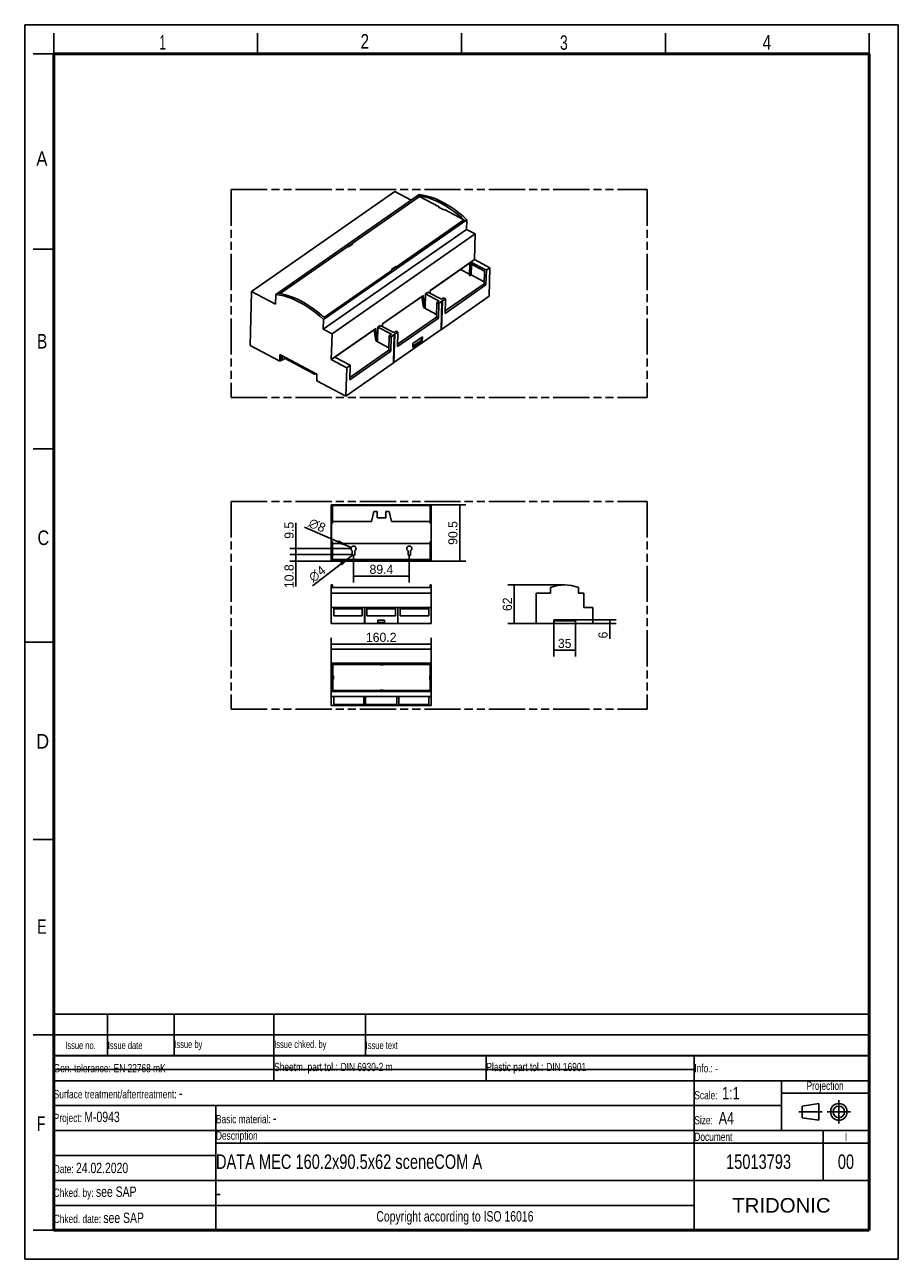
# Model space of a CAD drawing. Header units: millimetres. Extents: x 0 to 210, y 0 to 297.
import ezdxf
from ezdxf.enums import TextEntityAlignment as Align

# ---------------------------------------------------------------- set-up
doc = ezdxf.new("R2010")
doc.units = ezdxf.units.MM
doc.header["$LTSCALE"] = 19.36
doc.linetypes.add('CENTER', pattern=[0.6, 0.375, -0.075, 0.075, -0.075])
doc.linetypes.add('PHANTOM', pattern=[0.8, 0.45, -0.05, 0.1, -0.05, 0.1, -0.05])
doc.layers.get('0').update_dxf_attribs({"linetype": 'CONTINUOUS'})
for name, color, linetype in [('DEFAULT_1', 7, 'CENTER'), ('DEFAULT_3', 7, 'PHANTOM'), ('Z_DIM_2D', 7, 'CONTINUOUS')]:
    doc.layers.add(name, color=color, linetype=linetype)
doc.styles.add('TEXTSTYLE_2', font='txt', dxfattribs={"width": 0.75})
doc.styles.add('TEXTSTYLE_3', font='tridonic-metric-print-light.otf')
doc.styles.add('TEXTSTYLE_4', font='gdt', dxfattribs={"width": 0.7})
doc.styles.add('TEXTSTYLE_5', font='arial.ttf')
doc.dimstyles.new('DIMSTYLE_1', dxfattribs={"dimtxt": 2.2, "dimasz": 3.5, "dimexe": 1.5, "dimexo": 0, "dimgap": 0.55, "dimtad": 1, "dimdec": 4, "dimlfac": 6.666667, "dimdsep": 46, "dimtxsty": 'TEXTSTYLE_3', "dimblk": '_FILLED', "dimblk1": '_FILLED', "dimblk2": '_FILLED', "dimcen": 0.09, "dimclrt": 5, "dimadec": 4, "dimazin": 2, "dimtp": 0.5, "dimtm": 0.5, "dimtfac": 1, "dimtdec": 4, "dimtofl": 0, "dimtmove": 0, "dimatfit": 3, "dimldrblk": '_FILLED', "dimfxl": 0, "dimtolj": 1, "dimarcsym": 0})
doc.dimstyles.new('DIMSTYLE_2', dxfattribs={"dimtxt": 2.2, "dimasz": 3.5, "dimexe": 1.5, "dimexo": 0, "dimgap": 0.55, "dimtad": 1, "dimdec": 4, "dimlfac": 6.666667, "dimdsep": 46, "dimtxsty": 'TEXTSTYLE_3', "dimblk": '_FILLED', "dimblk1": '_FILLED', "dimblk2": '_FILLED', "dimcen": 0.09, "dimclrt": 5, "dimadec": 4, "dimazin": 2, "dimtp": 0.3, "dimtm": 0.3, "dimtfac": 1, "dimtdec": 4, "dimtofl": 0, "dimtmove": 0, "dimatfit": 3, "dimldrblk": '_FILLED', "dimfxl": 0, "dimtolj": 1, "dimarcsym": 0})
doc.dimstyles.new('DIMSTYLE_3', dxfattribs={"dimtxt": 2.2, "dimasz": 3.5, "dimexe": 1.5, "dimexo": 0, "dimgap": 0.55, "dimtad": 1, "dimdec": 1, "dimlfac": 6.666667, "dimdsep": 46, "dimtxsty": 'TEXTSTYLE_3', "dimblk": '_FILLED', "dimblk1": '_FILLED', "dimblk2": '_FILLED', "dimcen": 0.09, "dimclrt": 5, "dimadec": 4, "dimazin": 2, "dimtp": 0.3, "dimtm": 0.3, "dimtfac": 1, "dimtdec": 1, "dimtofl": 0, "dimtmove": 0, "dimatfit": 3, "dimldrblk": '_FILLED', "dimfxl": 0, "dimtolj": 1, "dimarcsym": 0})
doc.dimstyles.new('DIMSTYLE_4', dxfattribs={"dimtxt": 2.2, "dimasz": 3.5, "dimexe": 1.5, "dimexo": 0, "dimgap": 0.55, "dimtad": 1, "dimdec": 1, "dimlfac": 6.666667, "dimdsep": 46, "dimtxsty": 'TEXTSTYLE_3', "dimblk": '_FILLED', "dimblk1": '_FILLED', "dimblk2": '_FILLED', "dimcen": 0.09, "dimclrt": 5, "dimadec": 4, "dimazin": 2, "dimtp": 0.2, "dimtm": 0.2, "dimtfac": 1, "dimtdec": 1, "dimtofl": 0, "dimtmove": 0, "dimatfit": 3, "dimldrblk": '_FILLED', "dimfxl": 0, "dimtolj": 1, "dimarcsym": 0})
doc.dimstyles.new('DIMSTYLE_5', dxfattribs={"dimtxt": 2.2, "dimasz": 3.5, "dimexe": 1.5, "dimexo": 0, "dimgap": 0.55, "dimtad": 1, "dimdec": 4, "dimlfac": 6.666667, "dimdsep": 46, "dimtxsty": 'TEXTSTYLE_3', "dimblk": '_FILLED', "dimblk1": '_FILLED', "dimblk2": '_FILLED', "dimcen": 0.09, "dimclrt": 5, "dimadec": 4, "dimazin": 2, "dimtp": 0.2, "dimtm": 0.2, "dimtfac": 1, "dimtdec": 4, "dimtofl": 0, "dimtmove": 0, "dimatfit": 3, "dimldrblk": '_FILLED', "dimfxl": 0, "dimtolj": 1, "dimarcsym": 0})
doc.dimstyles.new('DIMSTYLE_6', dxfattribs={"dimtxt": 2.2, "dimasz": 3.5, "dimexe": 1.5, "dimexo": 0, "dimtad": 1, "dimdec": 4, "dimlfac": 6.666667, "dimdsep": 46, "dimtxsty": 'TEXTSTYLE_3', "dimblk": '_FILLED', "dimblk1": '_FILLED', "dimblk2": '_FILLED', "dimcen": 0.09, "dimclrt": 5, "dimadec": 4, "dimazin": 2, "dimtp": 0.2, "dimtm": 0.2, "dimtfac": 1, "dimtdec": 4, "dimtofl": 0, "dimtmove": 0, "dimatfit": 1, "dimldrblk": '_FILLED', "dimfxl": 0, "dimtolj": 1, "dimarcsym": 0})
doc.dimstyles.new('DIMSTYLE_7', dxfattribs={"dimtxt": 2.2, "dimasz": 3.5, "dimexe": 1.5, "dimexo": 0, "dimtad": 1, "dimdec": 4, "dimlfac": 6.666667, "dimdsep": 46, "dimtxsty": 'TEXTSTYLE_3', "dimblk": '_FILLED', "dimblk1": '_FILLED', "dimblk2": '_FILLED', "dimcen": 0.09, "dimclrt": 5, "dimadec": 4, "dimazin": 2, "dimtp": 0.1, "dimtm": 0.1, "dimtfac": 1, "dimtdec": 4, "dimtofl": 0, "dimtmove": 0, "dimatfit": 1, "dimldrblk": '_FILLED', "dimfxl": 0, "dimtolj": 1, "dimarcsym": 0})
doc.dimstyles.new('DIMSTYLE_8', dxfattribs={"dimtxt": 2.2, "dimasz": 3.5, "dimexe": 1.5, "dimexo": 0, "dimgap": 0.55, "dimtad": 1, "dimdec": 4, "dimlfac": 6.666667, "dimdsep": 46, "dimtxsty": 'TEXTSTYLE_3', "dimblk": '_FILLED', "dimblk1": '_FILLED', "dimblk2": '_FILLED', "dimcen": 0.09, "dimclrt": 5, "dimadec": 4, "dimazin": 2, "dimtp": 0.1, "dimtm": 0.1, "dimtfac": 1, "dimtdec": 4, "dimtofl": 0, "dimtmove": 0, "dimatfit": 3, "dimldrblk": '_FILLED', "dimfxl": 0, "dimtolj": 1, "dimarcsym": 0})

# ---------------------------------------------------------------- blocks, each defined once
blk = doc.blocks.new('PROJEKTIONSMETHODE_BL0', base_point=(192.31, 35.47))
at = {"color": 2, "linetype": 'Continuous'}
for p, q in [((186.91, 36.87), (190.91, 37.47)), ((186.91, 34.07), (186.91, 36.87)), ((190.91, 37.47), (190.91, 33.47)), ((190.91, 33.47), (186.91, 34.07))]:
    blk.add_line(p, q, dxfattribs=at)
for radius in [2, 1.4]:
    blk.add_circle((195.71, 35.47), radius, dxfattribs=at)
at = {"layer": 'DEFAULT_1', "color": 2, "linetype": 'CENTER'}
for p, q in [((195.71, 38.27), (195.71, 32.67)), ((191.71, 35.47), (186.11, 35.47)), ((192.91, 35.47), (198.5, 35.47))]:
    blk.add_line(p, q, dxfattribs=at)
blk = doc.blocks.new('*D2')
at = {"layer": 'Z_DIM_2D', "color": 2, "linetype": 'Continuous', "transparency": 16777216}
for p, q in [((73.69, 146.79), (73.69, 149.48)), ((97.72, 146.79), (97.72, 149.48)), ((73.69, 147.98), (85.7, 147.98)), ((97.72, 147.98), (85.7, 147.98))]:
    blk.add_line(p, q, dxfattribs=at)
at = {"layer": 'Z_DIM_2D', "color": 5, "linetype": 'Continuous', "transparency": 16777216, "style": 'TEXTSTYLE_3'}
blk.add_text('160.2', height=2.2, dxfattribs=at).set_placement((85.7, 148.53), align=Align.CENTER)
blk = doc.blocks.new('_FILLED')
at = {"color": 0, "linetype": 'ByBlock'}
blk.add_solid([(0, 0), (-1, 0.125), (-1, -0.125)], dxfattribs=at)
blk = doc.blocks.new('_NONE')
blk = doc.blocks.new('*D3')
at = {"layer": 'Z_DIM_2D', "color": 2, "linetype": 'Continuous', "transparency": 16777216}
for p, q in [((97.72, 181.51), (106.07, 181.51)), ((104.57, 181.51), (104.57, 174.73)), ((104.57, 167.94), (104.57, 174.73)), ((97.72, 167.94), (106.07, 167.94))]:
    blk.add_line(p, q, dxfattribs=at)
at = {"layer": 'Z_DIM_2D', "color": 5, "linetype": 'Continuous', "transparency": 16777216, "style": 'TEXTSTYLE_3'}
blk.add_text('90.5', height=2.2, rotation=90, dxfattribs=at).set_placement((104.02, 174.73), align=Align.CENTER)
blk = doc.blocks.new('*D4')
at = {"layer": 'Z_DIM_2D', "color": 2, "linetype": 'Continuous', "transparency": 16777216}
for p, q in [((129.76, 162.23), (116.17, 162.23)), ((117.67, 162.23), (117.67, 157.58)), ((117.67, 152.93), (117.67, 157.58)), ((122.98, 152.93), (116.17, 152.93))]:
    blk.add_line(p, q, dxfattribs=at)
at = {"layer": 'Z_DIM_2D', "color": 5, "linetype": 'Continuous', "transparency": 16777216, "style": 'TEXTSTYLE_3'}
blk.add_text('62', height=2.2, rotation=90, dxfattribs=at).set_placement((117.12, 157.58), align=Align.CENTER)
blk = doc.blocks.new('*D5')
at = {"layer": 'Z_DIM_2D', "color": 2, "linetype": 'Continuous', "transparency": 16777216}
for p, q in [((79.04, 169.56), (79.04, 162.84)), ((92.45, 169.56), (92.45, 162.84)), ((79.04, 164.34), (85.75, 164.34)), ((92.45, 164.34), (85.75, 164.34))]:
    blk.add_line(p, q, dxfattribs=at)
at = {"layer": 'Z_DIM_2D', "color": 5, "linetype": 'Continuous', "transparency": 16777216, "style": 'TEXTSTYLE_3'}
blk.add_text('89.4', height=2.2, dxfattribs=at).set_placement((85.75, 164.89), align=Align.CENTER)
blk = doc.blocks.new('*D6')
at = {"layer": 'Z_DIM_2D', "color": 2, "linetype": 'Continuous', "transparency": 16777216}
for p, q in [((78.74, 169.56), (63.7, 169.56)), ((65.2, 169.56), (65.2, 168.75)), ((73.69, 167.94), (63.7, 167.94)), ((65.2, 167.94), (65.2, 168.75)), ((65.2, 168.75), (65.2, 161.85))]:
    blk.add_line(p, q, dxfattribs=at)
at = {"layer": 'Z_DIM_2D', "color": 5, "linetype": 'Continuous', "transparency": 16777216, "style": 'TEXTSTYLE_3'}
blk.add_text('10.8', height=2.2, rotation=90, dxfattribs=at).set_placement((64.65, 167.19), align=Align.RIGHT)
blk = doc.blocks.new('*D7')
at = {"layer": 'Z_DIM_2D', "color": 2, "linetype": 'Continuous', "transparency": 16777216}
for p, q in [((65.2, 170.27), (65.2, 177.13)), ((78.44, 170.99), (63.7, 170.99)), ((78.74, 169.56), (63.7, 169.56)), ((65.2, 170.99), (65.2, 170.27)), ((65.2, 169.56), (65.2, 170.27))]:
    blk.add_line(p, q, dxfattribs=at)
at = {"layer": 'Z_DIM_2D', "color": 5, "linetype": 'Continuous', "transparency": 16777216, "style": 'TEXTSTYLE_3'}
blk.add_text('9.5', height=2.2, rotation=90, dxfattribs=at).set_placement((64.65, 173.32))
blk = doc.blocks.new('*D8')
at = {"layer": 'Z_DIM_2D', "color": 2, "linetype": 'Continuous', "transparency": 16777216}
blk.add_line((78.49, 171.23), (67.23, 176.15), dxfattribs=at)
at = {"layer": 'Z_DIM_2D', "color": 2, "linetype": 'Continuous', "transparency": 16777216, "xscale": 3.5, "yscale": 3.5, "zscale": 3.5, "rotation": 336.3931847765}
blk.add_blockref('_FILLED', (78.49, 171.23), dxfattribs=at)
at = {"layer": 'Z_DIM_2D', "color": 5, "linetype": 'Continuous', "transparency": 16777216}
for s, style, p in [('n', 'TEXTSTYLE_4', (70.14, 175.48)), ('8', 'TEXTSTYLE_3', (71.71, 174.79))]:
    blk.add_text(s, height=2.2, rotation=-23.6068, dxfattribs=dict(at, style=style)).set_placement(p, align=Align.RIGHT)
blk = doc.blocks.new('*D9')
at = {"layer": 'Z_DIM_2D', "color": 2, "linetype": 'Continuous', "transparency": 16777216}
blk.add_line((78.8, 169.38), (69.15, 161.98), dxfattribs=at)
at = {"layer": 'Z_DIM_2D', "color": 2, "linetype": 'Continuous', "transparency": 16777216, "xscale": 3.5, "yscale": 3.5, "zscale": 3.5, "rotation": 37.4456144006}
blk.add_blockref('_FILLED', (78.8, 169.38), dxfattribs=at)
at = {"layer": 'Z_DIM_2D', "color": 5, "linetype": 'Continuous', "transparency": 16777216}
for s, style, p in [('4', 'TEXTSTYLE_3', (72.57, 165.3)), ('n', 'TEXTSTYLE_4', (71.14, 164.21))]:
    blk.add_text(s, height=2.2, rotation=37.4456, dxfattribs=dict(at, style=style)).set_placement(p, align=Align.RIGHT)
blk = doc.blocks.new('*D10')
at = {"layer": 'Z_DIM_2D', "color": 2, "linetype": 'Continuous', "transparency": 16777216}
for p, q in [((127.18, 152.93), (127.18, 145.01)), ((132.43, 152.93), (132.43, 145.01)), ((127.18, 146.51), (129.8, 146.51)), ((132.43, 146.51), (129.8, 146.51))]:
    blk.add_line(p, q, dxfattribs=at)
at = {"layer": 'Z_DIM_2D', "color": 5, "linetype": 'Continuous', "transparency": 16777216, "style": 'TEXTSTYLE_3'}
blk.add_text('35', height=2.2, dxfattribs=at).set_placement((129.8, 147.06), align=Align.CENTER)
blk = doc.blocks.new('*D11')
at = {"layer": 'Z_DIM_2D', "color": 2, "linetype": 'Continuous', "transparency": 16777216}
for p, q in [((127.18, 152.93), (142.17, 152.93)), ((132.43, 153.83), (142.17, 153.83)), ((140.67, 153.83), (140.67, 153.38)), ((140.67, 152.93), (140.67, 153.38)), ((140.67, 153.38), (140.67, 149.27))]:
    blk.add_line(p, q, dxfattribs=at)
at = {"layer": 'Z_DIM_2D', "color": 5, "linetype": 'Continuous', "transparency": 16777216, "style": 'TEXTSTYLE_3'}
blk.add_text('6', height=2.2, rotation=90, dxfattribs=at).set_placement((140.12, 150.99), align=Align.RIGHT)
blk = doc.blocks.new('*T13')
at = {"color": 0, "linetype": 'ByBlock', "lineweight": -2, "transparency": 16777216}
for p, q in [((0, 42), (196, 42)), ((0, 0), (0, 42)), ((53, 36), (53, 42)), ((104, 36), (104, 42)), ((154, 0), (154, 42)), ((196, 0), (196, 42)), ((0, 36), (196, 36)), ((175, 24), (175, 36)), ((175, 33), (196, 33)), ((0, 30), (175, 30)), ((39, 0), (39, 30)), ((0, 24), (196, 24)), ((185, 12), (185, 24)), ((39, 21), (196, 21)), ((0, 18), (39, 18)), ((0, 12), (196, 12)), ((0, 6), (154, 6)), ((0, 0), (196, 0))]:
    blk.add_line(p, q, dxfattribs=at)
at = {"color": 5, "linetype": 'Continuous', "transparency": 16777216}
for s, insert, char_height, width, attachment_point, style in [('Gen. tolerance:\\H2.5; \\H2.0;EN 22768 mK', (0.06, 39), 2, 52.88, 4, 'TEXTSTYLE_2'), ('Sheetm. part tol.:\\H2.5; \\H2.0;DIN 6930-2 m', (53.06, 39), 2, 50.88, 4, 'TEXTSTYLE_2'), ('Plastic part tol.:\\H2.5; \\H2.0;DIN 16901', (104.06, 39), 2, 49.88, 4, 'TEXTSTYLE_2'), ('Info.: \\H1.8;{\\W0.7;-}', (154.06, 39), 2, 41.88, 4, 'TEXTSTYLE_2'), ('Projection', (185.5, 34.5), 2, 20.88, 5, 'TEXTSTYLE_2'), ('Surface treatment/aftertreatment: \\H2.5;-', (0.06, 33), 2, 153.88, 4, 'TEXTSTYLE_2'), ('Scale:  \\H3.0;1:1', (154.06, 33), 2, 20.88, 4, 'TEXTSTYLE_2'), ('Project: \\H2.5;M-0943', (0.06, 27), 2, 38.88, 4, 'TEXTSTYLE_2'), ('Basic material: \\H2.5;-', (39.06, 27), 2, 114.88, 4, 'TEXTSTYLE_2'), ('Size: \\H3.0; A4', (154.06, 27), 2, 20.88, 4, 'TEXTSTYLE_2'), ('Description', (39.06, 22.5), 2, 114.88, 4, 'TEXTSTYLE_2'), ('Document', (154.06, 22.5), 2, 30.88, 4, 'TEXTSTYLE_2'), ('I', (190.5, 22.5), 2, 10.88, 5, 'TEXTSTYLE_2'), ('Date: \\H2.5;24.02.2020', (0.06, 15), 2, 38.88, 4, 'TEXTSTYLE_2'), ('Chked. by: \\H2.5;see SAP', (0.06, 9), 2, 38.88, 4, 'TEXTSTYLE_2'), ('TRIDONIC', (175, 6), 3.5, 41.88, 5, 'TEXTSTYLE_5'), ('Chked. date: \\H2.5;see SAP', (0.06, 3), 2, 38.88, 4, 'TEXTSTYLE_2'), ('Copyright according to ISO 16016', (96.5, 3), 2.5, 114.88, 5, 'TEXTSTYLE_2')]:
    blk.add_mtext(s, dxfattribs=dict(at, insert=insert, char_height=char_height, width=width, attachment_point=attachment_point, style=style))
at = {"color": 7, "linetype": 'Continuous', "transparency": 16777216, "char_height": 3.5, "style": 'TEXTSTYLE_2'}
for s, insert, width, attachment_point in [('DATA MEC 160.2x90.5x62 sceneCOM A', (39.06, 16.5), 114.88, 4), ('15013793', (169.5, 16.5), 30.88, 5), ('00', (190.5, 16.5), 10.88, 5), ('-', (39.06, 9), 114.88, 4)]:
    blk.add_mtext(s, dxfattribs=dict(at, insert=insert, width=width, attachment_point=attachment_point))
blk = doc.blocks.new('*T14')
at = {"color": 0, "linetype": 'ByBlock', "lineweight": -2, "transparency": 16777216}
for p, q in [((0, 10), (196, 10)), ((0, 0), (0, 10)), ((13, 0), (13, 10)), ((29, 0), (29, 10)), ((53, 0), (53, 10)), ((75, 0), (75, 10)), ((196, 0), (196, 10)), ((0, 5), (196, 5)), ((0, 0), (196, 0))]:
    blk.add_line(p, q, dxfattribs=at)
at = {"color": 5, "linetype": 'Continuous', "transparency": 16777216, "char_height": 1.8, "style": 'TEXTSTYLE_2'}
for s, insert, width, attachment_point in [('Issue no.', (6.5, 2.5), 12.88, 5), ('Issue date ', (13.06, 2.5), 15.88, 4), ('Issue by ', (29.06, 2.5), 23.88, 4), ('Issue chked. by', (53.06, 2.5), 21.88, 4), ('Issue text ', (75.06, 2.5), 120.88, 4)]:
    blk.add_mtext(s, dxfattribs=dict(at, insert=insert, width=width, attachment_point=attachment_point))

msp = doc.modelspace()

# ---------------------------------------------------------------- linework, layer by layer
at = {"color": 2, "linetype": 'Continuous'}
for p, q in [((0, 0), (0, 297)), ((0, 297), (210, 297)), ((210, 0), (210, 297)), ((7, 290), (7, 295)), ((56, 290), (56, 295)), ((105, 290), (105, 295)), ((154, 290), (154, 295)), ((203, 290), (203, 295)), ((7, 290), (2, 290)), ((7, 243), (2, 243)), ((7, 195), (2, 195)), ((0, 148.5), (7, 148.5)), ((7, 101), (2, 101)), ((7, 54), (2, 54)), ((7, 7), (2, 7)), ((0, 0), (210, 0))]:
    msp.add_line(p, q, dxfattribs=at)
at = {"color": 7, "linetype": 'Continuous'}
for p, q in [((88.97122, 256.88775), (54.531727, 232.843587)), ((60.390676, 232.107393), (94.830169, 256.151556)), ((78.712447, 244.377457), (94.889549, 255.67161)), ((92.906066, 254.80823), (88.97122, 256.88775)), ((94.443209, 255.881397), (94.868273, 255.656755)), ((94.889549, 255.67161), (99.600287, 253.18204)), ((99.600287, 253.18204), (99.503547, 253.114501)), ((99.503547, 253.114501), (100.77672, 252.441644)), ((99.600287, 253.18204), (99.596968, 253.065129)), ((100.77672, 252.441644), (100.87346, 252.509184)), ((100.87346, 252.509184), (105.584198, 250.019615)), ((106.288721, 250.095847), (71.849228, 226.051685)), ((105.583468, 249.993902), (89.406365, 238.69975)), ((105.584198, 250.019615), (89.407095, 238.725462)), ((105.584198, 250.019615), (105.583468, 249.993902)), ((105.583468, 249.993902), (105.901761, 249.825688)), ((106.222707, 247.770544), (106.288721, 250.095847)), ((106.222707, 247.770544), (71.783214, 223.726381)), ((108.310709, 246.667059), (73.871216, 222.622897)), ((108.310709, 246.667059), (106.222707, 247.770544)), ((108.135105, 240.481572), (108.310709, 246.667059)), ((61.406709, 232.29534), (77.637556, 243.627015)), ((77.637556, 243.627015), (77.8158, 243.532815)), ((78.724448, 244.345016), (77.670834, 243.609428)), ((77.8158, 243.532815), (78.890691, 244.283257)), ((78.711717, 244.351744), (78.712447, 244.377457)), ((78.724448, 244.345016), (78.711717, 244.351744)), ((78.890691, 244.283257), (78.712447, 244.377457)), ((78.724448, 244.345016), (78.719298, 244.163598)), ((88.331474, 237.949308), (72.100627, 226.617633)), ((88.332204, 237.97502), (72.101357, 226.643346)), ((89.228851, 238.819662), (88.15396, 238.06922)), ((88.15396, 238.06922), (88.332204, 237.97502)), ((89.266316, 238.773764), (88.212702, 238.038176)), ((88.331474, 237.949308), (88.332204, 237.97502)), ((89.226764, 238.74615), (89.228851, 238.819662)), ((89.407095, 238.725462), (89.228851, 238.819662)), ((89.266316, 238.773764), (89.406365, 238.69975)), ((89.406365, 238.69975), (89.407095, 238.725462)), ((106.897781, 239.60225), (97.44487, 233.002637)), ((108.135105, 240.481572), (97.445318, 233.018426)), ((104.784259, 238.126681), (106.930462, 236.992439)), ((106.897781, 239.60225), (106.898229, 239.618039)), ((110.513591, 237.691338), (106.897781, 239.60225)), ((106.921246, 236.667833), (107.002975, 239.546656)), ((107.280567, 239.88497), (110.985499, 237.926958)), ((107.387511, 239.343433), (107.314997, 236.789216)), ((111.840037, 238.523559), (108.135105, 240.481572)), ((110.427672, 234.664962), (110.513591, 237.691338)), ((110.985499, 237.926958), (110.886015, 234.422733)), ((111.840037, 238.523559), (110.985499, 237.926958)), ((111.646344, 231.70094), (111.840037, 238.523559)), ((101.06705, 228.129781), (110.427672, 234.664962)), ((106.921562, 236.666993), (106.921238, 236.667562)), ((106.921649, 236.666953), (106.921562, 236.666993)), ((107.012506, 236.618931), (106.921616, 236.666965)), ((106.923366, 236.666964), (106.921649, 236.666953)), ((107.001331, 236.625716), (107.011676, 236.619375)), ((107.011676, 236.619375), (107.012577, 236.618893)), ((107.062601, 236.613593), (107.067773, 236.616614)), ((107.314997, 236.789216), (107.067773, 236.616614)), ((107.314997, 236.789216), (110.441077, 235.13712)), ((110.886015, 234.422733), (110.427672, 234.664962)), ((54.16243, 219.835481), (54.531727, 232.843587)), ((54.531727, 232.843587), (60.324662, 229.78209)), ((60.324662, 229.78209), (60.390676, 232.107393)), ((61.710036, 232.230589), (60.777637, 232.377552)), ((95.832983, 231.892763), (85.997734, 225.026218)), ((95.819417, 231.414914), (95.832983, 231.892763)), ((96.249446, 228.748751), (96.34893, 232.252975)), ((96.929371, 232.658214), (96.34893, 232.252975)), ((96.34893, 232.252975), (99.608251, 230.530462)), ((100.188692, 230.935701), (96.929371, 232.658214)), ((97.405955, 232.522567), (97.387727, 232.415978)), ((97.431752, 232.540577), (97.405955, 232.522567)), ((97.445318, 233.018426), (97.431752, 232.540577)), ((111.646344, 231.70094), (100.19994, 223.709557)), ((110.886015, 234.422733), (101.050766, 227.556189)), ((95.450197, 231.610042), (85.997286, 225.01043)), ((95.450197, 231.610042), (95.450645, 231.625831)), ((95.819417, 231.414914), (95.450197, 231.610042)), ((95.46844, 231.600401), (95.867494, 228.950607)), ((95.845214, 231.432925), (95.819417, 231.414914)), ((96.249446, 228.748751), (95.845214, 231.432925)), ((95.867494, 228.950607), (99.010522, 227.289555)), ((99.092304, 230.17025), (98.99282, 226.666026)), ((99.608251, 230.530462), (99.092304, 230.17025)), ((99.092304, 230.17025), (99.537914, 229.93475)), ((99.537914, 229.93475), (99.43843, 226.430526)), ((100.294531, 230.462988), (99.537914, 229.93475)), ((100.112624, 223.659136), (100.306317, 230.481755)), ((100.155622, 223.699856), (100.349314, 230.522475)), ((100.70464, 231.295913), (100.188692, 230.935701)), ((100.302707, 230.499227), (100.304216, 230.490998)), ((101.15025, 231.060413), (100.393632, 230.532175)), ((101.15025, 231.060413), (100.70464, 231.295913)), ((101.050766, 227.556189), (101.15025, 231.060413)), ((72.101357, 226.643346), (71.575435, 226.921289)), ((71.849228, 226.051685), (71.783214, 223.726381)), ((71.960578, 226.691647), (71.885975, 226.639563)), ((71.960578, 226.691647), (72.100627, 226.617633)), ((72.100627, 226.617633), (72.101357, 226.643346)), ((99.43843, 226.430526), (89.603182, 219.563981)), ((89.619466, 220.137573), (98.980088, 226.672754)), ((99.43843, 226.430526), (98.980088, 226.672754)), ((71.783214, 223.726381), (73.871216, 222.622897)), ((84.385398, 223.900555), (73.695612, 216.437409)), ((84.002612, 223.617835), (74.562766, 217.027343)), ((84.002612, 223.617835), (84.00306, 223.633624)), ((84.371832, 223.422706), (84.002612, 223.617835)), ((84.020856, 223.608193), (84.41991, 220.9584)), ((84.371832, 223.422706), (84.385398, 223.900555)), ((84.39763, 223.440717), (84.371832, 223.422706)), ((84.801862, 220.756543), (84.39763, 223.440717)), ((84.801862, 220.756543), (84.901346, 224.260767)), ((85.481787, 224.666006), (84.901346, 224.260767)), ((84.901346, 224.260767), (88.160667, 222.538255)), ((88.741108, 222.943493), (85.481787, 224.666006)), ((85.958371, 224.530359), (85.940143, 224.42377)), ((85.984168, 224.54837), (85.958371, 224.530359)), ((85.997734, 225.026218), (85.984168, 224.54837)), ((89.257056, 223.303706), (88.741108, 222.943493)), ((100.10084, 223.640369), (88.752355, 215.717349)), ((89.702666, 223.068206), (88.946048, 222.539968)), ((89.702666, 223.068206), (89.257056, 223.303706)), ((89.603182, 219.563981), (89.702666, 223.068206)), ((100.141087, 223.699533), (100.155611, 223.699857)), ((100.194015, 223.70609), (100.19994, 223.709557)), ((61.292196, 216.067484), (54.16243, 219.835481)), ((73.871216, 222.622897), (73.695612, 216.437409)), ((84.41991, 220.9584), (87.562937, 219.297347)), ((87.64472, 222.178043), (87.545236, 218.673818)), ((88.160667, 222.538255), (87.64472, 222.178043)), ((87.64472, 222.178043), (88.09033, 221.942543)), ((88.09033, 221.942543), (87.990846, 218.438318)), ((88.846947, 222.47078), (88.09033, 221.942543)), ((88.66504, 215.666929), (88.858733, 222.489547)), ((88.708037, 215.707649), (88.90173, 222.530267)), ((88.855122, 222.507019), (88.856631, 222.49879)), ((95.568045, 220.918125), (93.310775, 219.342197)), ((93.310775, 219.342197), (93.338661, 220.324441)), ((95.330836, 221.043487), (93.319202, 219.639051)), ((93.338661, 220.324441), (95.595931, 221.90037)), ((95.350294, 221.728877), (95.330836, 221.043487)), ((95.568045, 220.918125), (95.330836, 221.043487)), ((95.595931, 221.90037), (95.568045, 220.918125)), ((61.292196, 216.067484), (61.337416, 217.660314)), ((61.337416, 217.660314), (70.249623, 212.950318)), ((61.679156, 216.337643), (61.7111, 217.462826)), ((61.874363, 216.291346), (61.904717, 217.360502)), ((62.42551, 216.908777), (62.430447, 217.08266)), ((78.255082, 215.075998), (74.55015, 217.034011)), ((87.990846, 218.438318), (78.155597, 211.571774)), ((78.171882, 212.145366), (87.532504, 218.680547)), ((87.990846, 218.438318), (87.532504, 218.680547)), ((61.292196, 216.067484), (61.679156, 216.337643)), ((61.874363, 216.291346), (61.680747, 216.39367)), ((62.509918, 216.735063), (61.874363, 216.291346)), ((62.602842, 216.669456), (69.477973, 213.03603)), ((73.695612, 216.437409), (77.400544, 214.479397)), ((88.653255, 215.648162), (77.206851, 207.656778)), ((77.400544, 214.479397), (77.206851, 207.656778)), ((78.255082, 215.075998), (77.400544, 214.479397)), ((78.155597, 211.571774), (78.255082, 215.075998)), ((88.693502, 215.707326), (88.708027, 215.70765)), ((88.746431, 215.713882), (88.752356, 215.71735)), ((70.249623, 212.950318), (70.204403, 211.357489)), ((70.204403, 211.357489), (77.206851, 207.656778)), ((73.688422, 167.938499), (73.688422, 181.513499)), ((81.675099, 181.513499), (73.688422, 181.513499)), ((73.958422, 177.086233), (73.958422, 181.243499)), ((74.002934, 181.243499), (73.958422, 181.243499)), ((74.002934, 177.091264), (74.002934, 181.373764)), ((97.492934, 181.373764), (74.002934, 181.373764)), ((89.662599, 181.513499), (81.744245, 181.513499)), ((97.718422, 181.513499), (89.731745, 181.513499)), ((97.492934, 177.466264), (97.492934, 181.373764)), ((97.718422, 167.938499), (97.718422, 181.513499)), ((83.897471, 179.873764), (83.329241, 177.466264)), ((83.897471, 179.873764), (84.697934, 179.873764)), ((84.697934, 179.873764), (84.697934, 178.373764)), ((84.697934, 178.373764), (86.797934, 178.373764)), ((86.797934, 178.373764), (86.797934, 179.873764)), ((86.797934, 179.873764), (87.598398, 179.873764)), ((88.166628, 177.466264), (87.598398, 179.873764)), ((73.688422, 177.388499), (73.958422, 177.388499)), ((73.777934, 172.816264), (73.777934, 176.866264)), ((74.002934, 177.466264), (83.329241, 177.466264)), ((88.166628, 177.466264), (97.492934, 177.466264)), ((97.448422, 177.466264), (97.448422, 177.388499)), ((97.718422, 177.388499), (97.448422, 177.388499)), ((97.492934, 177.388499), (97.492934, 177.091264)), ((73.958422, 168.208499), (73.958422, 172.596295)), ((74.002934, 168.308764), (74.002934, 172.591264)), ((97.492934, 168.308764), (97.492934, 172.591264)), ((73.688422, 172.138499), (73.958422, 172.138499)), ((97.492934, 172.216264), (74.002934, 172.216264)), ((78.742934, 169.561264), (78.742934, 170.466649)), ((79.342934, 170.466649), (79.342934, 169.561264)), ((92.152934, 169.561264), (92.152934, 170.466649)), ((92.752934, 170.466649), (92.752934, 169.561264)), ((97.718422, 172.138499), (97.492934, 172.138499)), ((97.718422, 167.938499), (73.688422, 167.938499)), ((97.448422, 168.208499), (73.958422, 168.208499)), ((74.002934, 168.308764), (97.492934, 168.308764)), ((97.448422, 168.308764), (97.448422, 168.208499)), ((73.688422, 162.22711), (73.688422, 152.929084)), ((73.688422, 162.22711), (73.958422, 162.22711)), ((97.718422, 161.592955), (73.688422, 161.592955)), ((73.958422, 161.592955), (73.958422, 162.22711)), ((74.085922, 161.592955), (74.085922, 161.607484)), ((97.448422, 161.607484), (74.085922, 161.607484)), ((85.410922, 161.592955), (85.410922, 161.607484)), ((86.160922, 161.592955), (86.160922, 161.607484)), ((97.718422, 162.22711), (97.448422, 162.22711)), ((97.448422, 162.22711), (97.448422, 161.592955)), ((97.718422, 152.929084), (97.718422, 162.22711)), ((126.388777, 160.279084), (126.388777, 161.592955)), ((133.138777, 161.592955), (133.138777, 160.279084)), ((97.718422, 160.279084), (73.688422, 160.279084)), ((122.976277, 152.929084), (122.976277, 160.279084)), ((122.976277, 160.279084), (126.388777, 160.279084)), ((133.138777, 160.279084), (134.368777, 160.279084)), ((134.368777, 160.279084), (134.368777, 156.784084)), ((97.718422, 156.784084), (73.688422, 156.784084)), ((74.284672, 154.804084), (74.284672, 156.784084)), ((81.147172, 156.514084), (74.284672, 156.514084)), ((81.147172, 154.804084), (74.284672, 154.804084)), ((81.147172, 156.784084), (81.147172, 154.804084)), ((81.69394, 152.929084), (81.69394, 156.784084)), ((81.725405, 152.929084), (81.725405, 156.784084)), ((82.272172, 154.804084), (82.272172, 156.784084)), ((89.134672, 156.514084), (82.272172, 156.514084)), ((89.134672, 154.804084), (82.272172, 154.804084)), ((89.134672, 156.784084), (89.134672, 154.804084)), ((89.68144, 152.929084), (89.68144, 156.784084)), ((89.712905, 152.929084), (89.712905, 156.784084)), ((90.259672, 154.804084), (90.259672, 156.784084)), ((97.122172, 156.514084), (90.259672, 156.514084)), ((97.122172, 154.804084), (90.259672, 154.804084)), ((97.122172, 156.784084), (97.122172, 154.804084)), ((134.368777, 156.784084), (136.551277, 156.784084)), ((136.551277, 156.784084), (136.551277, 152.929084)), ((73.688422, 152.929084), (97.718422, 152.929084)), ((74.002934, 152.917179), (74.002934, 152.929084)), ((97.492934, 152.917179), (74.002934, 152.917179)), ((84.915922, 153.739084), (86.490922, 153.739084)), ((84.915922, 153.184084), (84.915922, 153.739084)), ((86.490922, 153.184084), (84.915922, 153.184084)), ((86.490922, 153.739084), (86.490922, 153.184084)), ((97.492934, 152.917179), (97.492934, 152.929084)), ((127.176277, 152.929084), (122.976277, 152.929084)), ((123.346543, 152.917179), (123.346543, 152.929084)), ((127.254043, 152.917179), (123.346543, 152.917179)), ((127.176277, 153.829084), (132.426277, 153.829084)), ((127.176277, 152.929084), (127.176277, 153.829084)), ((127.254043, 153.562179), (132.426277, 153.562179)), ((127.254043, 152.917179), (127.254043, 153.562179)), ((132.129043, 153.787179), (127.629043, 153.787179)), ((127.629043, 153.562179), (127.629043, 153.787179)), ((132.129043, 153.787179), (132.129043, 153.562179)), ((132.426277, 153.829084), (132.426277, 152.929084)), ((132.426277, 152.929084), (136.551277, 152.929084)), ((132.504043, 152.929084), (132.504043, 152.917179)), ((136.411543, 152.917179), (132.504043, 152.917179)), ((136.411543, 152.917179), (136.411543, 152.929084)), ((73.688422, 146.792877), (73.688422, 133.217877)), ((97.718422, 146.792877), (73.688422, 146.792877)), ((97.718422, 133.217877), (97.718422, 146.792877)), ((73.688422, 143.380377), (97.718422, 143.380377)), ((73.958422, 136.630377), (73.958422, 143.380377)), ((74.085922, 143.110377), (73.958422, 143.110377)), ((74.085922, 140.342877), (74.085922, 143.117877)), ((74.085922, 143.117877), (85.410922, 143.117877)), ((85.410922, 143.117877), (85.410922, 143.012877)), ((86.160922, 143.110377), (85.410922, 143.110377)), ((85.410922, 143.012877), (86.160922, 143.012877)), ((86.160922, 143.012877), (86.160922, 143.117877)), ((86.160922, 143.117877), (97.448422, 143.117877)), ((97.448422, 143.380377), (97.448422, 136.630377)), ((74.190922, 140.342877), (74.085922, 140.342877)), ((74.085922, 136.817877), (74.085922, 139.592877)), ((74.085922, 139.592877), (74.190922, 139.592877)), ((74.183422, 139.592877), (74.183422, 140.342877)), ((74.190922, 139.592877), (74.190922, 140.342877)), ((97.448422, 140.342877), (97.380922, 140.342877)), ((97.380922, 140.342877), (97.380922, 139.592877)), ((97.380922, 139.592877), (97.448422, 139.592877)), ((97.388422, 140.342877), (97.388422, 139.592877)), ((97.718422, 136.630377), (73.688422, 136.630377)), ((74.085922, 136.900377), (73.958422, 136.900377)), ((85.410922, 136.817877), (74.085922, 136.817877)), ((86.160922, 136.922877), (85.410922, 136.922877)), ((85.410922, 136.922877), (85.410922, 136.817877)), ((86.160922, 136.900377), (85.410922, 136.900377)), ((86.160922, 136.817877), (86.160922, 136.922877)), ((97.448422, 136.817877), (86.160922, 136.817877)), ((97.718422, 135.400377), (73.688422, 135.400377)), ((74.284672, 133.217877), (74.284672, 135.400377)), ((81.507172, 135.400377), (81.507172, 133.480377)), ((81.912172, 133.480377), (81.912172, 135.400377)), ((89.494672, 135.400377), (89.494672, 133.480377)), ((89.899672, 133.480377), (89.899672, 135.400377)), ((97.122172, 135.400377), (97.122172, 133.217877)), ((81.675098, 133.217877), (73.688422, 133.217877)), ((74.284672, 133.487877), (81.507172, 133.487877)), ((81.147172, 133.217877), (81.147172, 133.487877)), ((81.507172, 133.480377), (81.147172, 133.480377)), ((89.662598, 133.217877), (81.744245, 133.217877)), ((81.912172, 133.487877), (89.494672, 133.487877)), ((82.272172, 133.480377), (81.912172, 133.480377)), ((82.272172, 133.217877), (82.272172, 133.487877)), ((89.134672, 133.217877), (89.134672, 133.487877)), ((89.494672, 133.480377), (89.134672, 133.480377)), ((97.718422, 133.217877), (89.731745, 133.217877)), ((89.899672, 133.487877), (97.122172, 133.487877)), ((90.259672, 133.480377), (89.899672, 133.480377)), ((90.259672, 133.217877), (90.259672, 133.487877)), ((6.94873, 45.692725), (160.74873, 45.692725))]:
    msp.add_line(p, q, dxfattribs=at)
at = {"color": 9, "linetype": 'Continuous'}
for p, q in [((107.148768, 239.469606), (107.067773, 236.616614)), ((100.10084, 223.640369), (100.294532, 230.462988)), ((100.393632, 230.532176), (100.19994, 223.709557)), ((88.653255, 215.648162), (88.846948, 222.470781)), ((88.946048, 222.539968), (88.752355, 215.717349)), ((62.611851, 216.98679), (62.602842, 216.669456)), ((69.477973, 213.03603), (69.486982, 213.353365)), ((81.675099, 152.929084), (81.675099, 156.784084)), ((81.744245, 156.784084), (81.744245, 152.929084)), ((89.662599, 152.929084), (89.662599, 156.784084)), ((89.731745, 156.784084), (89.731745, 152.929084)), ((127.854043, 153.787179), (127.854043, 153.562179)), ((131.904043, 153.562179), (131.904043, 153.787179))]:
    msp.add_line(p, q, dxfattribs=at)
at = {"color": 7, "linetype": 'Continuous'}
for points, const_width in [([(7, 7), (7, 290)], 0.7), ([(7, 290), (203, 290)], 0.7), ([(203, 7), (203, 290)], 0.7), ([(7, 49), (203, 49)], 0.5), ([(7, 7), (203, 7)], 0.7)]:
    msp.add_lwpolyline(points, dxfattribs=dict(at, const_width=const_width))
for points in [[(94.443209, 255.881397), (95.375608, 255.734433), (96.321106, 255.518565), (97.281559, 255.233177), (98.251394, 254.880114), (99.225038, 254.461218), (100.204348, 253.975876)], [(100.591308, 254.246035), (99.611999, 254.731377), (98.638355, 255.150273), (97.66852, 255.503336), (96.708066, 255.788724), (95.762569, 256.004592), (94.830169, 256.151556)], [(100.204348, 253.975876), (101.181855, 253.427063), (102.150148, 252.819669), (103.111061, 252.152354), (104.059085, 251.429134), (104.988706, 250.654025), (105.901761, 249.825688)], [(106.288721, 250.095847), (105.375666, 250.924184), (104.446045, 251.699293), (103.498022, 252.422513), (102.537108, 253.089828), (101.568816, 253.697223), (100.591308, 254.246035)], [(106.952254, 236.679103), (106.943895, 236.674959), (106.93676, 236.671754), (106.930924, 236.66931), (106.92645, 236.667692), (106.923366, 236.666964)], [(106.952254, 236.679103), (106.961152, 236.665909), (106.970613, 236.653861), (106.980642, 236.643026)], [(106.980642, 236.643026), (106.990975, 236.633593), (107.001331, 236.625716)], [(107.012577, 236.618893), (107.020276, 236.61525), (107.028522, 236.612317), (107.036331, 236.61053), (107.043673, 236.609824), (107.050515, 236.61014), (107.056828, 236.611417), (107.062601, 236.613593)], [(60.390676, 232.107393), (61.323076, 231.96043), (62.268573, 231.744561), (63.229026, 231.459173), (64.198862, 231.10611), (65.172505, 230.687215), (66.151815, 230.201873)], [(66.538776, 230.472032), (65.559466, 230.957374), (64.585823, 231.376269), (63.615987, 231.729333), (62.655534, 232.01472), (61.710036, 232.230589)], [(66.151815, 230.201873), (67.129323, 229.65306), (68.097615, 229.045665), (69.058529, 228.37835), (70.006552, 227.655131), (70.936173, 226.880022), (71.849228, 226.051685)], [(72.236189, 226.321844), (71.323134, 227.150181), (70.393513, 227.92529), (69.44549, 228.64851), (68.484576, 229.315824), (67.516284, 229.923219), (66.538776, 230.472032)], [(100.306316, 230.481743), (100.306285, 230.48108), (100.305265, 230.476143), (100.302936, 230.471395), (100.299365, 230.467032), (100.294531, 230.462988)], [(100.349323, 230.522476), (100.334796, 230.522154), (100.322618, 230.519545), (100.312362, 230.514351), (100.305307, 230.507465), (100.302707, 230.499227)], [(100.304216, 230.490998), (100.305928, 230.486009), (100.306316, 230.481743)], [(100.393632, 230.532175), (100.387707, 230.528709), (100.381087, 230.525958), (100.373667, 230.5239), (100.365761, 230.522603), (100.357681, 230.522136), (100.349323, 230.522476)], [(100.10084, 223.640369), (100.105673, 223.644413), (100.109243, 223.648776), (100.111572, 223.653525), (100.112592, 223.658461), (100.112623, 223.659124)], [(100.113404, 223.68659), (100.11866, 223.691726), (100.128912, 223.696922), (100.141087, 223.699533)], [(100.155611, 223.699857), (100.163981, 223.699517), (100.172068, 223.699984), (100.179976, 223.70128), (100.187395, 223.703338), (100.194015, 223.70609)], [(88.858732, 222.489535), (88.858701, 222.488872), (88.857681, 222.483935), (88.855351, 222.479188), (88.851781, 222.474824), (88.846947, 222.47078)], [(88.901739, 222.530268), (88.887212, 222.529947), (88.875034, 222.527337), (88.864778, 222.522144), (88.857723, 222.515258), (88.855122, 222.507019)], [(88.856631, 222.49879), (88.858343, 222.493802), (88.858732, 222.489535)], [(88.946048, 222.539968), (88.940123, 222.536501), (88.933503, 222.53375), (88.926083, 222.531692), (88.918176, 222.530395), (88.910096, 222.529929), (88.901739, 222.530268)], [(62.42555, 216.908915), (62.427314, 216.878124), (62.43987, 216.83124), (62.464515, 216.785895), (62.500334, 216.743114), (62.546332, 216.704476), (62.602842, 216.669456)], [(88.653256, 215.648162), (88.658089, 215.652206), (88.661659, 215.656569), (88.663988, 215.661317), (88.665008, 215.666253), (88.665039, 215.666916)], [(88.665819, 215.694382), (88.671076, 215.699519), (88.681328, 215.704715), (88.693502, 215.707326)], [(88.708027, 215.70765), (88.716397, 215.707309), (88.724484, 215.707776), (88.732392, 215.709073), (88.739811, 215.711131), (88.746431, 215.713882)], [(69.477973, 213.03603), (69.542899, 213.006876), (69.612266, 212.984546), (69.686982, 212.968917), (69.764328, 212.960365), (69.842509, 212.959299), (69.919675, 212.965501), (69.993936, 212.979064), (70.063625, 212.999466), (70.115078, 213.021424)]]:
    msp.add_lwpolyline(points, dxfattribs=at)
for centre, radius, start, end in [((81.675099, 181.490999), 0.0225, 33.14683694, 89.99958691), ((81.709672, 181.513499), 0.01875, 212.94641864, 327.02753153), ((81.744245, 181.490999), 0.0225, 89.99860875, 146.87488308), ((89.662599, 181.490999), 0.0225, 33.14683695, 89.99958691), ((89.697172, 181.513499), 0.01875, 212.94641863, 327.02753153), ((89.731745, 181.490999), 0.0225, 89.99860876, 146.87488308), ((74.002934, 176.866264), 0.225, 90, 180), ((97.492934, 176.866264), 0.225, 0, 90), ((74.002934, 172.816264), 0.225, 180, 270), ((97.492934, 172.816264), 0.225, 270, 360), ((79.042934, 170.986264), 0.6, 300, 240), ((79.042934, 169.561264), 0.3, 180, 360), ((92.452934, 170.986264), 0.6, 300, 240), ((92.452934, 169.561264), 0.3, 180, 360), ((129.763777, 152.929084), 9.298026, 68.71666316, 111.28333684), ((81.675099, 133.240377), 0.0225, 269.99859564, 326.8749378), ((81.709672, 133.217877), 0.01875, 32.94614293, 147.0274659), ((81.744245, 133.240377), 0.0225, 213.14706688, 269.99956942), ((89.662599, 133.240377), 0.0225, 269.99859563, 326.87493775), ((89.697172, 133.217877), 0.01875, 32.94614293, 147.02746597), ((89.731745, 133.240377), 0.0225, 213.14706687, 269.99956941)]:
    msp.add_arc(centre, radius, start, end, dxfattribs=at)
at = {"layer": 'DEFAULT_3', "color": 7, "linetype": 'PHANTOM'}
for p, q in [((49.609248, 257.330336), (49.609248, 207.330336)), ((49.609248, 257.330336), (149.609248, 257.330336)), ((149.609248, 257.330336), (149.609248, 207.330336)), ((49.609248, 207.330336), (149.609248, 207.330336)), ((49.609248, 182.330336), (49.609248, 132.330336)), ((49.609248, 182.330336), (149.609248, 182.330336)), ((149.609248, 182.330336), (149.609248, 132.330336)), ((49.609248, 132.330336), (149.609248, 132.330336))]:
    msp.add_line(p, q, dxfattribs=at)

# ---------------------------------------------------------------- block references
for name, p in [('*T14', (6.913619, 48.960154)), ('*T13', (6.913546, 6.960131))]:
    msp.add_blockref(name, p)
at = {"color": 2, "linetype": 'Continuous'}
msp.add_blockref('PROJEKTIONSMETHODE_BL0', (192.305085, 35.469747), dxfattribs=at)

# ---------------------------------------------------------------- texts
at = {"color": 5, "linetype": 'Continuous', "style": 'TEXTSTYLE_2'}
for s, width, p in [('1', 0.571429, (32.413969, 291.000475)), ('2', 0.785714, (80.731379, 291.239583)), ('3', 0.714286, (128.683914, 290.942865)), ('4', 0.785714, (177.383142, 290.991055)), ('A', 0.857143, (2.787317, 263.048058)), ('B', 0.785714, (2.958654, 219.099465)), ('C', 0.833333, (3.070169, 171.833626)), ('D', 0.904762, (2.807294, 122.85717)), ('E', 0.714286, (3.002453, 78.302471)), ('F', 0.714286, (2.922192, 30.897042))]:
    msp.add_text(s, height=3.5, dxfattribs=dict(at, width=width)).set_placement(p)

# ---------------------------------------------------------------- dimensions: what is measured, and where the dimension line sits
at = {"layer": 'Z_DIM_2D', "color": 2, "linetype": 'Continuous'}
for base, p1, p2, angle, dimstyle, picture, middle in [((104.565783, 167.938499), (97.718422, 181.513499), (97.718422, 167.938499), 270, 'DIMSTYLE_2', '*D3', (104.565783, 174.728388)), ((65.198361, 170.986264), (78.742934, 169.561264), (78.442934, 170.986264), 90, 'DIMSTYLE_5', '*D7', (65.198361, 175.226151)), ((65.198361, 169.561264), (73.688422, 167.938499), (78.742934, 169.561264), 90, 'DIMSTYLE_4', '*D6', (65.198361, 164.509774)), ((117.673505, 162.22711), (122.976277, 152.929084), (129.763777, 162.22711), 90, 'DIMSTYLE_3', '*D4', (117.673505, 157.581082)), ((140.671021, 152.929084), (132.426277, 153.829084), (127.176277, 152.929084), 270, 'DIMSTYLE_8', '*D11', (140.671021, 150.135577))]:
    dim = msp.add_linear_dim(base=base, p1=p1, p2=p2, angle=angle, dimstyle=dimstyle, override={"dimblk1": 'NONE', "dimblk2": 'NONE', "dimsah": 1}, dxfattribs=at)
    dim.commit()
    dim.dimension.update_dxf_attribs({"geometry": picture, "text_midpoint": middle, "dimtype": 160})
for p1, p2, dimstyle, picture, middle in [((78.493145, 171.226539), (79.592723, 170.745989), 'DIMSTYLE_6', '*D8', (70.021852, 176.729447)), ((78.804755, 169.378862), (79.281114, 169.743666), 'DIMSTYLE_7', '*D9', (70.024906, 164.733344))]:
    dim = msp.add_diameter_dim_2p(p1=p1, p2=p2, text='%%c<>', dimstyle=dimstyle, override={"dimpost": '<>'}, dxfattribs=at)
    dim.commit()
    dim.dimension.update_dxf_attribs({"geometry": picture, "text_midpoint": middle, "dimtype": 163})
for base, p1, p2, dimstyle, picture, middle in [((92.452934, 164.336064), (79.042934, 169.561264), (92.452934, 169.561264), 'DIMSTYLE_3', '*D5', (85.761687, 164.336064)), ((132.426277, 146.508044), (127.176277, 152.929084), (132.426277, 152.929084), 'DIMSTYLE_2', '*D10', (129.789327, 146.508044)), ((97.718422, 147.982609), (73.688422, 149.482609), (97.718422, 149.482609), 'DIMSTYLE_1', '*D2', (85.690273, 147.982609))]:
    dim = msp.add_linear_dim(base=base, p1=p1, p2=p2, dimstyle=dimstyle, override={"dimblk1": 'NONE', "dimblk2": 'NONE', "dimsah": 1}, dxfattribs=at)
    dim.commit()
    dim.dimension.update_dxf_attribs({"geometry": picture, "text_midpoint": middle, "dimtype": 160})

doc.saveas('drawing.dxf')
